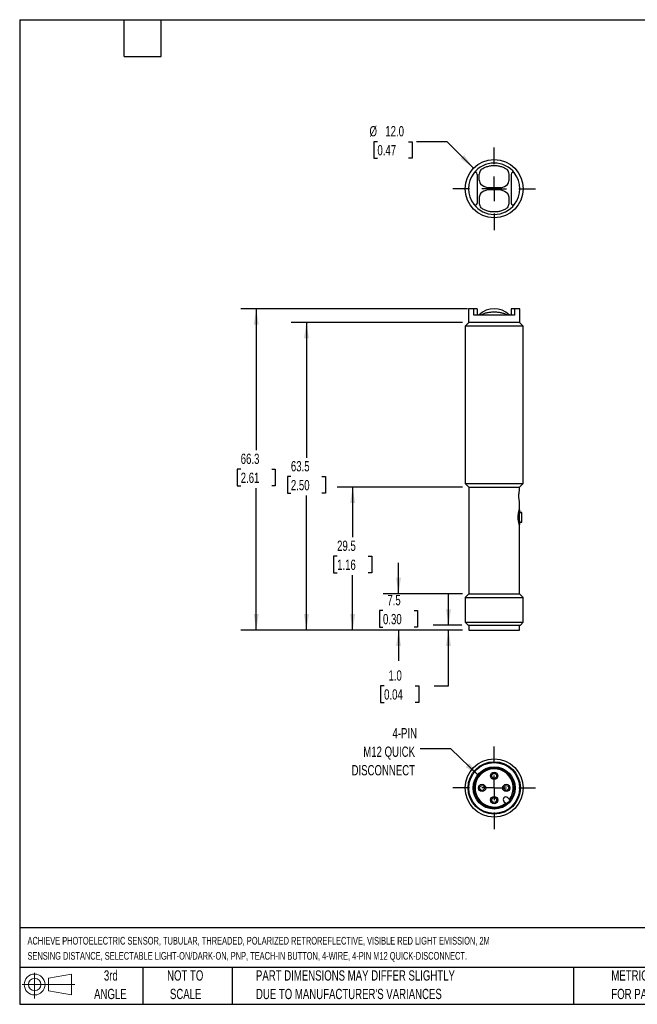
# Model space of a CAD drawing. Header units: millimetres. Extents: x 6 to 273, y 6 to 210.
# Tile 1 of 2: x 6 to 134, y 6 to 210. Entities that reach past the tile are written whole.
import ezdxf

# ---------------------------------------------------------------- set-up
doc = ezdxf.new("R2010")
doc.units = ezdxf.units.MM
doc.linetypes.add('CENTERX2', pattern=[20.32, 12.7, -2.54, 2.54, -2.54])
doc.layers.add('CENTER', color=40, linetype='CENTERX2')
doc.layers.add('DIMENSIONS', color=140, linetype='Continuous', lineweight=25)
doc.layers.add('TEXT', color=140, linetype='Continuous', lineweight=25)
doc.styles.add('SLDTEXTSTYLE0', font='TXT', dxfattribs={"width": 0.7})
doc.dimstyles.new('SLDDIMSTYLE0', dxfattribs={"dimtxt": 0.18, "dimasz": 3.302, "dimexe": 0, "dimexo": 0.0625, "dimgap": 0, "dimtad": 0, "dimtih": 1, "dimtoh": 1, "dimdec": 0, "dimrnd": 1e-09, "dimzin": 0, "dimdsep": 46, "dimtxsty": 'Standard', "dimsah": 1, "dimcen": 0.09, "dimadec": 0, "dimazin": 0, "dimtfac": 3.302, "dimtdec": 0, "dimtofl": 0, "dimtmove": 0, "dimatfit": 3, "dimfxl": 0, "dimfrac": 2, "dimtolj": 1, "dimtzin": 0, "dimarcsym": 0})
doc.dimstyles.new('SLDDIMSTYLE1', dxfattribs={"dimtxt": 2.158008, "dimasz": 3.302, "dimexe": 0, "dimexo": 0.0625, "dimgap": 0.539502, "dimtad": 0, "dimtih": 1, "dimtoh": 1, "dimrnd": 1e-09, "dimzin": 4, "dimdsep": 46, "dimtxsty": 'SLDTEXTSTYLE0', "dimsah": 1, "dimcen": 0.09, "dimadec": 0, "dimazin": 1, "dimtfac": 1, "dimtmove": 0, "dimatfit": 0, "dimfxl": 0, "dimfrac": 2, "dimtolj": 1, "dimtzin": 12, "dimarcsym": 0})
doc.dimstyles.new('SLDDIMSTYLE2', dxfattribs={"dimtxt": 2.158008, "dimasz": 3.302, "dimexe": 0, "dimexo": 0.0625, "dimgap": 0.539502, "dimtad": 0, "dimtih": 1, "dimtoh": 1, "dimrnd": 1e-09, "dimzin": 12, "dimdsep": 46, "dimtxsty": 'SLDTEXTSTYLE0', "dimsah": 1, "dimcen": 0.09, "dimadec": 0, "dimazin": 3, "dimtfac": 1, "dimtmove": 0, "dimatfit": 0, "dimfxl": 0, "dimfrac": 2, "dimtolj": 1, "dimtzin": 12, "dimarcsym": 0})
doc.dimstyles.new('SLDDIMSTYLE3', dxfattribs={"dimtxt": 2.158008, "dimasz": 3.302, "dimexe": 0, "dimexo": 0.0625, "dimgap": 0.539502, "dimtad": 0, "dimtih": 1, "dimtoh": 1, "dimrnd": 1e-09, "dimzin": 12, "dimdsep": 46, "dimtxsty": 'SLDTEXTSTYLE0', "dimsah": 1, "dimcen": 0.09, "dimadec": 0, "dimazin": 3, "dimtfac": 1, "dimtofl": 0, "dimtmove": 0, "dimatfit": 3, "dimfxl": 0, "dimfrac": 2, "dimtolj": 1, "dimtzin": 12, "dimarcsym": 0})
doc.dimstyles.new('SLDDIMSTYLE4', dxfattribs={"dimtxt": 2.158008, "dimasz": 3.302, "dimexe": 0, "dimexo": 0.0625, "dimgap": 0.539502, "dimtad": 0, "dimtih": 1, "dimtoh": 1, "dimrnd": 1e-09, "dimzin": 4, "dimdsep": 46, "dimtxsty": 'SLDTEXTSTYLE0', "dimsah": 1, "dimcen": 0, "dimadec": 0, "dimazin": 1, "dimtfac": 1, "dimtofl": 0, "dimtmove": 0, "dimatfit": 3, "dimfxl": 0, "dimfrac": 2, "dimtolj": 1, "dimtzin": 12, "dimarcsym": 0})

# ---------------------------------------------------------------- blocks, each defined once
blk = doc.blocks.new('Block11')
at = {"color": 7, "linetype": 'Continuous', "lineweight": 18}
for p, q in [((2.59, 5.31), (2.59, 0)), ((5.48, 4.17), (10.18, 5.03)), ((5.48, 1.6), (5.48, 4.17)), ((10.18, 5.03), (10.18, 0.73)), ((0, 2.88), (10.87, 2.88)), ((5.48, 1.6), (10.18, 0.73))]:
    blk.add_line(p, q, dxfattribs=at)
for radius in [2.15, 1.29]:
    blk.add_circle((2.59, 2.88), radius, dxfattribs=at)
blk = doc.blocks.new('Block12')
at = {"color": 7, "linetype": 'Continuous'}
blk.add_blockref('Block11', (0, 0), dxfattribs=at)
blk = doc.blocks.new('SW_CENTERMARKSYMBOL_0')
at = {"layer": 'CENTER', "color": 0}
for p, q in [((0, 5.08), (0, 8.54)), ((0, 0), (0, 2.54)), ((-5.08, 0), (-8.54, 0)), ((0, 0), (-2.54, 0)), ((0, 0), (0, -2.54)), ((0, 0), (2.54, 0)), ((5.08, 0), (8.54, 0)), ((0, -5.08), (0, -8.54))]:
    blk.add_line(p, q, dxfattribs=at)
blk = doc.blocks.new('_D')
at = {"layer": 'DIMENSIONS'}
for p, q in [((94.86, 84.58), (94.86, 90.93)), ((97.62, 84.58), (91.69, 84.58)), ((97.77, 83.58), (91.69, 83.58)), ((94.86, 72.06), (94.86, 83.58)), ((81.57, 72.06), (80.84, 72.06)), ((80.84, 72.06), (80.84, 68.63)), ((87.98, 72.06), (88.71, 72.06)), ((88.71, 72.06), (88.71, 68.63)), ((91.87, 72.06), (94.86, 72.06)), ((80.84, 68.63), (81.57, 68.63)), ((88.71, 68.63), (87.98, 68.63))]:
    blk.add_line(p, q, dxfattribs=at)
for points in [[(94.86, 84.58), (95.37, 87.88), (94.35, 87.88)], [(94.86, 83.58), (94.35, 80.28), (95.37, 80.28)]]:
    blk.add_solid(points, dxfattribs=at)
at = {"layer": 'DIMENSIONS', "char_height": 2.117, "attachment_point": 1, "style": 'SLDTEXTSTYLE0'}
for s, insert in [('1.0', (82.47, 75.27)), ('0.04', (81.57, 71.36))]:
    blk.add_mtext(s, dxfattribs=dict(at, insert=insert))
blk = doc.blocks.new('_D_1')
at = {"layer": 'DIMENSIONS'}
for p, q in [((84.55, 91.08), (84.55, 97.43)), ((97.77, 91.08), (81.37, 91.08)), ((81.34, 87.61), (80.61, 87.61)), ((80.61, 87.61), (80.61, 84.18)), ((87.75, 87.61), (88.48, 87.61)), ((88.48, 87.61), (88.48, 84.18)), ((80.61, 84.18), (81.34, 84.18)), ((97.77, 83.58), (81.37, 83.58)), ((84.55, 83.58), (84.55, 77.23)), ((88.48, 84.18), (87.75, 84.18))]:
    blk.add_line(p, q, dxfattribs=at)
for points in [[(84.55, 91.08), (85.05, 94.38), (84.04, 94.38)], [(84.55, 83.58), (84.04, 80.28), (85.05, 80.28)]]:
    blk.add_solid(points, dxfattribs=at)
at = {"layer": 'DIMENSIONS', "char_height": 2.117, "attachment_point": 1, "style": 'SLDTEXTSTYLE0'}
for s, insert in [('7.5', (82.24, 90.82)), ('0.30', (81.34, 86.91))]:
    blk.add_mtext(s, dxfattribs=dict(at, insert=insert))
blk = doc.blocks.new('_D_2')
at = {"layer": 'DIMENSIONS'}
for p, q in [((97.77, 113.08), (71.9, 113.08)), ((75.08, 113.08), (75.08, 102.74)), ((71.87, 98.83), (71.15, 98.83)), ((71.15, 98.83), (71.15, 95.4)), ((78.29, 98.83), (79.01, 98.83)), ((79.01, 98.83), (79.01, 95.4)), ((71.15, 95.4), (71.87, 95.4)), ((75.08, 83.58), (75.08, 94.91)), ((79.01, 95.4), (78.29, 95.4)), ((97.77, 83.58), (71.9, 83.58))]:
    blk.add_line(p, q, dxfattribs=at)
for points in [[(75.08, 113.08), (74.57, 109.78), (75.59, 109.78)], [(75.08, 83.58), (75.59, 86.88), (74.57, 86.88)]]:
    blk.add_solid(points, dxfattribs=at)
at = {"layer": 'DIMENSIONS', "char_height": 2.117, "attachment_point": 1, "style": 'SLDTEXTSTYLE0'}
for s, insert in [('29.5', (71.87, 102.04)), ('1.16', (71.87, 98.12))]:
    blk.add_mtext(s, dxfattribs=dict(at, insert=insert))
blk = doc.blocks.new('_D_3')
at = {"layer": 'DIMENSIONS'}
for p, q in [((97.72, 147.08), (62.36, 147.08)), ((65.54, 147.08), (65.54, 119.16)), ((62.33, 115.25), (61.61, 115.25)), ((61.61, 115.25), (61.61, 111.82)), ((68.74, 115.25), (69.47, 115.25)), ((69.47, 115.25), (69.47, 111.82)), ((61.61, 111.82), (62.33, 111.82)), ((69.47, 111.82), (68.74, 111.82)), ((65.54, 83.58), (65.54, 111.34)), ((97.77, 83.58), (62.36, 83.58))]:
    blk.add_line(p, q, dxfattribs=at)
for points in [[(65.54, 147.08), (65.03, 143.78), (66.05, 143.78)], [(65.54, 83.58), (66.05, 86.88), (65.03, 86.88)]]:
    blk.add_solid(points, dxfattribs=at)
at = {"layer": 'DIMENSIONS', "char_height": 2.117, "attachment_point": 1, "style": 'SLDTEXTSTYLE0'}
for s, insert in [('63.5', (62.33, 118.46)), ('2.50', (62.33, 114.55))]:
    blk.add_mtext(s, dxfattribs=dict(at, insert=insert))
blk = doc.blocks.new('_D_4')
at = {"layer": 'DIMENSIONS'}
for p, q in [((98.8, 149.88), (52, 149.88)), ((55.18, 149.88), (55.18, 120.69)), ((51.97, 116.77), (51.25, 116.77)), ((51.25, 116.77), (51.25, 113.34)), ((58.39, 116.77), (59.11, 116.77)), ((59.11, 116.77), (59.11, 113.34)), ((51.25, 113.34), (51.97, 113.34)), ((55.18, 83.58), (55.18, 112.86)), ((59.11, 113.34), (58.39, 113.34)), ((97.77, 83.58), (52, 83.58))]:
    blk.add_line(p, q, dxfattribs=at)
for points in [[(55.18, 149.88), (54.67, 146.58), (55.69, 146.58)], [(55.18, 83.58), (55.69, 86.88), (54.67, 86.88)]]:
    blk.add_solid(points, dxfattribs=at)
at = {"layer": 'DIMENSIONS', "char_height": 2.117, "attachment_point": 1, "style": 'SLDTEXTSTYLE0'}
for s, insert in [('66.3', (51.97, 119.99)), ('2.61', (51.97, 116.07))]:
    blk.add_mtext(s, dxfattribs=dict(at, insert=insert))
blk = doc.blocks.new('_D_5')
at = {"layer": 'DIMENSIONS'}
for p, q in [((80.19, 184.37), (79.46, 184.37)), ((79.46, 184.37), (79.46, 180.94)), ((86.6, 184.37), (87.33, 184.37)), ((87.33, 184.37), (87.33, 180.94)), ((94.58, 184.37), (88.23, 184.37)), ((100.05, 178.91), (94.58, 184.37)), ((79.46, 180.94), (80.19, 180.94)), ((87.33, 180.94), (86.6, 180.94))]:
    blk.add_line(p, q, dxfattribs=at)
blk.add_solid([(100.05, 178.91), (98.07, 181.6), (97.35, 180.88)], dxfattribs=at)
at = {"layer": 'DIMENSIONS', "char_height": 2.117, "attachment_point": 1, "style": 'SLDTEXTSTYLE0'}
for s, insert in [('%%c', (78.56, 187.59)), ('12.0', (81.82, 187.59)), ('0.47', (80.19, 183.67))]:
    blk.add_mtext(s, dxfattribs=dict(at, insert=insert))
blk = doc.blocks.new('SW_CENTERMARKSYMBOL_1')
at = {"layer": 'CENTER', "color": 0}
for p, q in [((0, 5.08), (0, 8.54)), ((0, 0), (0, 2.54)), ((-5.08, 0), (-8.54, 0)), ((0, 0), (-2.54, 0)), ((0, 0), (0, -2.54)), ((0, 0), (2.54, 0)), ((5.08, 0), (8.54, 0)), ((0, -5.08), (0, -8.54))]:
    blk.add_line(p, q, dxfattribs=at)

msp = doc.modelspace()

# ---------------------------------------------------------------- linework, layer by layer
for p, q in [((100.792, 177.629), (100.792, 171.696)), ((101.192, 176.43), (101.192, 177.695)), ((107.392, 176.43), (107.392, 177.695)), ((107.792, 177.629), (107.792, 171.696)), ((105.663, 174.863), (102.92, 174.863)), ((101.192, 172.895), (101.192, 171.63)), ((105.663, 174.463), (102.92, 174.463)), ((107.392, 171.63), (107.392, 172.895)), ((98.992, 149.88), (98.992, 147.08)), ((100.073, 149.88), (98.992, 149.88)), ((100.073, 148.58), (100.073, 149.88)), ((100.792, 149.88), (100.073, 149.88)), ((108.51, 148.58), (100.073, 148.58)), ((100.792, 149.88), (100.792, 148.58)), ((101.192, 148.642), (101.192, 148.58)), ((107.392, 148.58), (107.392, 148.642)), ((107.792, 149.88), (107.792, 148.58)), ((108.51, 149.88), (107.792, 149.88)), ((108.51, 149.88), (108.51, 148.58)), ((109.592, 149.88), (108.51, 149.88)), ((109.592, 147.08), (109.592, 149.88)), ((99.042, 147.08), (98.292, 146.33)), ((98.292, 146.33), (98.292, 113.83)), ((110.292, 146.33), (98.292, 146.33)), ((109.592, 147.08), (98.992, 147.08)), ((110.292, 146.33), (109.542, 147.08)), ((110.292, 113.83), (110.292, 146.33)), ((98.292, 113.83), (99.042, 113.08)), ((98.292, 113.83), (110.292, 113.83)), ((109.542, 113.08), (110.292, 113.83)), ((99.042, 113.08), (99.042, 91.08)), ((99.042, 113.08), (109.542, 113.08)), ((109.542, 112.52), (109.542, 113.08)), ((109.542, 108.624), (109.542, 110.038)), ((109.592, 108.38), (109.464, 108.38)), ((109.592, 107.88), (109.592, 108.38)), ((109.992, 107.88), (109.592, 107.88)), ((109.992, 105.88), (109.992, 107.88)), ((109.589, 105.88), (109.992, 105.88)), ((109.592, 105.38), (109.592, 105.893)), ((109.464, 105.38), (109.592, 105.38)), ((109.542, 91.08), (109.542, 105.136)), ((99.042, 91.08), (98.292, 90.33)), ((98.292, 90.33), (98.292, 85.18)), ((98.292, 90.33), (110.292, 90.33)), ((99.042, 91.08), (109.542, 91.08)), ((110.292, 90.33), (109.542, 91.08)), ((110.292, 85.18), (110.292, 90.33)), ((98.292, 85.18), (98.892, 84.58)), ((98.292, 85.18), (110.292, 85.18)), ((98.892, 84.58), (109.692, 84.58)), ((99.042, 84.58), (99.042, 83.58)), ((99.042, 83.58), (109.542, 83.58)), ((109.542, 83.58), (109.542, 84.58)), ((109.692, 84.58), (110.292, 85.18)), ((107.589, 48.484), (107.085, 48.988)), ((106.307, 48.21), (106.811, 47.706))]:
    msp.add_line(p, q)
for centre, radius in [((104.292, 174.663), 6), ((104.292, 51.003), 6), ((104.292, 51.003), 5.4), ((104.292, 51.003), 5.25), ((104.292, 51.003), 4.35), ((104.292, 51.003), 4.15), ((104.292, 53.503), 0.75), ((104.292, 53.503), 0.5), ((101.792, 51.003), 0.75), ((101.792, 51.003), 0.5), ((106.792, 51.003), 0.75), ((106.792, 51.003), 0.5), ((104.292, 48.503), 0.75), ((104.292, 48.503), 0.5)]:
    msp.add_circle(centre, radius)
for centre, radius, start, end in [((104.292, 174.663), 5.3, 37.25792, 142.74208), ((104.292, 174.663), 5.3, 142.74208, 217.25792), ((100.392, 177.629), 0.4, 0, 142.74208), ((104.292, 177.063), 3.164, 151.39855, 168.46888), ((104.292, 177.063), 3.164, 11.53112, 28.60145), ((108.192, 177.629), 0.4, 37.25792, 180), ((104.292, 174.663), 5.3, 322.74208, 37.25792), ((104.292, 177.063), 3.164, 191.53112, 208.60145), ((104.292, 177.063), 3.164, 331.39855, 348.46888), ((104.292, 172.263), 3.164, 151.39855, 168.46888), ((104.292, 172.263), 3.164, 11.53112, 28.60145), ((100.392, 171.696), 0.4, 217.25792, 0), ((104.292, 174.663), 5.3, 217.25792, 322.74208), ((104.292, 172.263), 3.164, 191.53112, 208.60145), ((104.292, 172.263), 3.164, 331.39855, 348.46888), ((108.192, 171.696), 0.4, 180, 322.74208), ((104.292, 145.38), 4.5, 46.45778, 133.54222), ((104.292, 51.003), 3.95, 323.0039, 306.9961), ((106.696, 48.599), 0.55, 45, 225)]:
    msp.add_arc(centre, radius, start, end)
for points, knots in [([(101.514, 178.577), (101.705, 178.713), (101.908, 178.836), (102.338, 179.054), (102.566, 179.149), (103.042, 179.304), (103.284, 179.363), (103.78, 179.442), (104.036, 179.463), (104.544, 179.463), (104.796, 179.443), (105.293, 179.364), (105.541, 179.304), (106.013, 179.15), (106.239, 179.057), (106.671, 178.838), (106.878, 178.713), (107.069, 178.577)], [0, 0, 0, 0, 0.125, 0.125, 0.25, 0.25, 0.375, 0.375, 0.5, 0.5, 0.625, 0.625, 0.75, 0.75, 0.875, 0.875, 1, 1, 1, 1]), ([(107.069, 170.748), (106.878, 170.612), (106.675, 170.489), (106.245, 170.272), (106.017, 170.177), (105.542, 170.022), (105.299, 169.963), (104.803, 169.883), (104.547, 169.863), (104.039, 169.863), (103.787, 169.883), (103.291, 169.962), (103.043, 170.021), (102.57, 170.175), (102.344, 170.269), (101.912, 170.487), (101.705, 170.612), (101.514, 170.748)], [0, 0, 0, 0, 0.125, 0.125, 0.25, 0.25, 0.375, 0.375, 0.5, 0.5, 0.625, 0.625, 0.75, 0.75, 0.875, 0.875, 1, 1, 1, 1]), ([(107.069, 148.58), (106.878, 148.682), (106.675, 148.769), (106.245, 148.92), (106.017, 148.983), (105.542, 149.085), (105.299, 149.123), (104.803, 149.173), (104.547, 149.186), (104.039, 149.186), (103.787, 149.174), (103.291, 149.123), (103.043, 149.085), (102.57, 148.984), (102.344, 148.922), (101.912, 148.771), (101.705, 148.682), (101.514, 148.58)], [0, 0, 0, 0, 0.125, 0.125, 0.25, 0.25, 0.375, 0.375, 0.5, 0.5, 0.625, 0.625, 0.75, 0.75, 0.875, 0.875, 1, 1, 1, 1]), ([(109.54, 110.038), (109.539, 110.04), (109.538, 110.043), (109.505, 110.187), (109.453, 110.458), (109.406, 110.82), (109.385, 111.231), (109.399, 111.654), (109.443, 112.036), (109.495, 112.326), (109.535, 112.504), (109.538, 112.515), (109.539, 112.52)], [0, 0, 0, 0, 0.0622503, 0.1706274, 0.2780564, 0.3827809, 0.487178, 0.5942025, 0.7026713, 0.8092459, 0.9136236, 1, 1, 1, 1]), ([(109.54, 105.136), (109.54, 105.135), (109.541, 105.133), (109.524, 105.184), (109.492, 105.284), (109.447, 105.434), (109.398, 105.62), (109.348, 105.839), (109.304, 106.078), (109.269, 106.338), (109.246, 106.611), (109.239, 106.899), (109.248, 107.192), (109.275, 107.481), (109.316, 107.752), (109.364, 107.997), (109.414, 108.204), (109.461, 108.374), (109.5, 108.503), (109.528, 108.588), (109.542, 108.629), (109.54, 108.625), (109.54, 108.624)], [0, 0, 0, 0, 0.0297221, 0.0830964, 0.138196, 0.1918126, 0.2470083, 0.2981727, 0.350672, 0.4003864, 0.4514445, 0.5029777, 0.5561272, 0.6099672, 0.6655401, 0.7185554, 0.7730611, 0.823743, 0.8757496, 0.9259322, 0.977531, 1, 1, 1, 1]), ([(109.586, 105.4), (109.587, 105.395), (109.59, 105.385), (109.571, 105.455), (109.535, 105.589), (109.473, 105.853), (109.405, 106.272), (109.368, 106.757), (109.381, 107.265), (109.44, 107.733), (109.516, 108.096), (109.579, 108.335), (109.587, 108.364), (109.591, 108.378)], [0, 0, 0, 0, 0.0501196, 0.1037608, 0.159078, 0.2668679, 0.3708077, 0.4736374, 0.5799261, 0.6888168, 0.7954992, 0.8988718, 1, 1, 1, 1]), ([(109.589, 105.893), (109.59, 105.889), (109.592, 105.876), (109.574, 105.972), (109.543, 106.167), (109.511, 106.447), (109.494, 106.772), (109.498, 107.112), (109.523, 107.428), (109.556, 107.678), (109.585, 107.847), (109.59, 107.869), (109.592, 107.88)], [0, 0, 0, 0, 0.0391786, 0.1469718, 0.2546432, 0.3606278, 0.4659609, 0.5727074, 0.6807275, 0.7879022, 0.8939291, 1, 1, 1, 1])]:
    msp.add_open_spline(points, degree=3, knots=knots)
for points in [[(102.92, 174.863), (102.397, 175.019), (101.929, 175.253), (101.514, 175.548)], [(105.663, 174.863), (106.186, 175.019), (106.654, 175.253), (107.069, 175.548)], [(102.92, 174.463), (102.397, 174.307), (101.929, 174.072), (101.514, 173.777)], [(105.663, 174.463), (106.186, 174.307), (106.654, 174.072), (107.069, 173.777)]]:
    msp.add_open_spline(points, degree=3)
at = {"layer": 'TEXT'}
for p, q in [((6.35, 209.55), (273.05, 209.55)), ((6.35, 209.55), (6.35, 6.35)), ((27.94, 201.93), (27.94, 209.55)), ((35.56, 201.93), (35.56, 209.55)), ((27.94, 201.93), (35.56, 201.93)), ((273.05, 22.126), (6.35, 22.126)), ((273.05, 13.97), (6.35, 13.97)), ((31.75, 13.97), (31.75, 6.35)), ((50.212, 13.97), (50.212, 6.35)), ((120.646, 13.97), (120.646, 6.35)), ((6.35, 6.35), (273.05, 6.35))]:
    msp.add_line(p, q, dxfattribs=at)

# ---------------------------------------------------------------- block references
at = {"layer": 'CENTER'}
for name, p in [('SW_CENTERMARKSYMBOL_1', (104.292, 174.663)), ('SW_CENTERMARKSYMBOL_0', (104.292, 51.003))]:
    msp.add_blockref(name, p, dxfattribs=at)
at = {"layer": 'TEXT'}
msp.add_blockref('Block12', (6.838, 7.554), dxfattribs=at)

# ---------------------------------------------------------------- texts
at = {"layer": 'DIMENSIONS', "char_height": 2.1167, "attachment_point": 3, "style": 'SLDTEXTSTYLE0'}
for s, insert in [('4-PIN', (88.362, 63.361)), ('M12 QUICK', (87.947, 59.539)), ('DISCONNECT', (87.95, 55.717))]:
    msp.add_mtext(s, dxfattribs=dict(at, insert=insert))
at = {"layer": 'TEXT', "style": 'SLDTEXTSTYLE0'}
for s, insert, char_height, attachment_point in [('ACHIEVE PHOTOELECTRIC SENSOR, TUBULAR, THREADED, POLARIZED RETROREFLECTIVE, VISIBLE RED LIGHT EMISSION, 2M', (7.966, 20.262), 1.5875, 1), ('SENSING DISTANCE, SELECTABLE LIGHT-ON/DARK-ON, PNP, TEACH-IN BUTTON, 4-WIRE, 4-PIN M12 QUICK-DISCONNECT.', (7.966, 17.146), 1.5875, 1), ('3rd', (25.162, 13.364), 2.1167, 2), ('NOT TO', (40.516, 13.364), 2.1167, 2), ('PART DIMENSIONS MAY DIFFER SLIGHTLY', (55.119, 13.364), 2.11667, 1), ('METRIC UNITS USED', (128.478, 13.364), 2.11667, 1), ('ANGLE', (25.065, 9.542), 2.1167, 2), ('SCALE', (40.612, 9.542), 2.1167, 2), ("DUE TO MANUFACTURER'S VARIANCES", (55.119, 9.542), 2.11667, 1), ('FOR PART DESIGN', (128.478, 9.542), 2.11667, 1)]:
    msp.add_mtext(s, dxfattribs=dict(at, insert=insert, char_height=char_height, attachment_point=attachment_point))

# ---------------------------------------------------------------- dimensions: what is measured, and where the dimension line sits
at = {"layer": 'DIMENSIONS'}
dim = msp.add_diameter_dim_2p(p1=(108.534, 170.42), p2=(100.049, 178.905), dimstyle='SLDDIMSTYLE4', dxfattribs=at)
dim.commit()
dim.dimension.update_dxf_attribs({"geometry": '_D_5', "text_midpoint": (83.395, 184.374), "dimtype": 163})
for base, p1, p2, dimstyle, picture, middle in [((55.179, 149.88), (99.042, 83.58), (100.073, 149.88), 'SLDDIMSTYLE3', '_D_4', (55.179, 116.773)), ((65.538, 147.08), (99.042, 83.58), (98.992, 147.08), 'SLDDIMSTYLE3', '_D_3', (65.538, 115.249)), ((75.08, 113.08), (99.042, 83.58), (99.042, 113.08), 'SLDDIMSTYLE3', '_D_2', (75.08, 98.826)), ((84.545, 91.08), (99.042, 83.58), (99.042, 91.08), 'SLDDIMSTYLE2', '_D_1', (84.545, 87.612)), ((94.862, 83.58), (98.892, 84.58), (99.042, 83.58), 'SLDDIMSTYLE1', '_D', (94.862, 72.062))]:
    dim = msp.add_linear_dim(base=base, p1=p1, p2=p2, angle=90, dimstyle=dimstyle, dxfattribs=at)
    dim.commit()
    dim.dimension.update_dxf_attribs({"geometry": picture, "text_midpoint": middle, "dimtype": 160})

# ---------------------------------------------------------------- leaders
msp.add_leader([(101.18, 53.437), (95.347, 59.065), (88.996, 59.065)], dimstyle='SLDDIMSTYLE0', dxfattribs=at)

doc.saveas('drawing.dxf')
